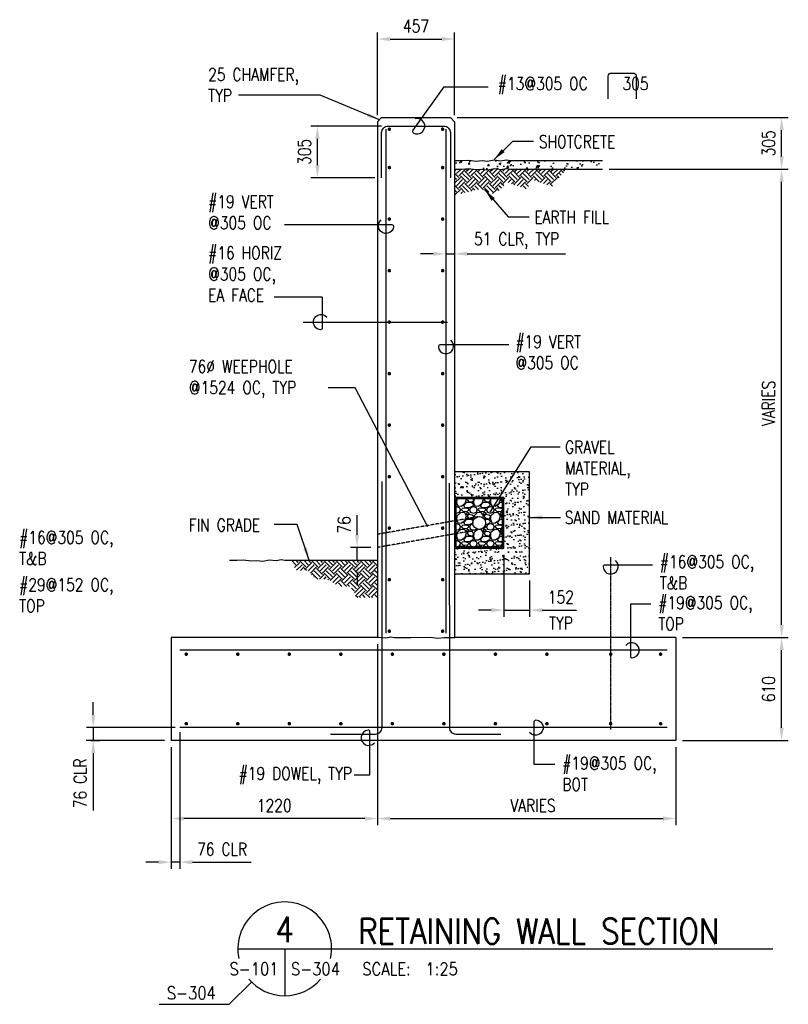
# Model space of a CAD drawing. Header units: millimetres. Extents: x 26918 to 55008, y -35436 to -11550.
# Tile 4 of 4: x 50458 to 55008, y -19310 to -13479. Entities that reach past the tile are written whole.
import ezdxf
from ezdxf.enums import TextEntityAlignment as Align

# ---------------------------------------------------------------- set-up
doc = ezdxf.new("R2010")
doc.units = ezdxf.units.MM
for name, pattern in [('CENTER2', [1.125, 0.75, -0.125, 0.125, -0.125]), ('HIDDEN', [0.375, 0.25, -0.125]), ('HIDDEN2', [0.1875, 0.125, -0.0625])]:
    doc.linetypes.add(name, pattern=pattern)
for name, color, linetype in [('S-ANNO-CNTR', 1, 'CENTER2'), ('S-ANNO-DIMS', 2, 'Continuous'), ('S-ANNO-PATT', 1, 'Continuous'), ('S-ANNO-SYMB5', 5, 'Continuous'), ('S-ANNO-TEXT', 3, 'Continuous'), ('S-ANNO-TEXT14', 14, 'Continuous'), ('S-DETL-GRND', 4, 'Continuous'), ('S-SECT-CONC', 4, 'Continuous'), ('S-SECT-HIDE', 2, 'HIDDEN'), ('S-SECT-MBND', 1, 'Continuous'), ('S-SECT-PATT', 1, 'Continuous'), ('S-SECT-RBAR', 5, 'Continuous')]:
    doc.layers.add(name, color=color, linetype=linetype)
doc.styles.add('BASE16', font='romans.shx', dxfattribs={"width": 0.8})
doc.styles.add('ROMANS', font='ROMANS.shx', dxfattribs={"width": 0.8})
doc.styles.add('Text', font='romans.shx', dxfattribs={"width": 0.8, "height": 3})
doc.dimstyles.get("Standard").update_dxf_attribs({"dimtxt": 0.125, "dimasz": 0.125, "dimexe": 0.18, "dimexo": 0.0625, "dimgap": 0.125, "dimtad": 0, "dimtih": 1, "dimtoh": 1, "dimdec": 4, "dimzin": 0, "dimdsep": 46, "dimtxsty": 'Text', "dimcen": 0.125, "dimclrt": 2, "dimadec": 0, "dimazin": 0, "dimtfac": 1, "dimtdec": 4, "dimtofl": 0, "dimtmove": 0, "dimatfit": 3, "dimfxl": 0.18, "dimtolj": 1, "dimtzin": 0, "dimarcsym": 0})

msp = doc.modelspace()

# ---------------------------------------------------------------- hatches: boundary and pattern name
at = {"layer": 'S-ANNO-PATT'}
h = msp.add_hatch(dxfattribs=at)
h.set_pattern_fill('AR-CONC', color=256, scale=16, style=0)
h.set_pattern_definition([(50, (37339.51, -35332.99), (114.76163, -10.04034), [12, -132]), (355, (37339.51, -35332.99), (-22.2002, 120.35074), [9.6, -105.6]), (100.4514, (37349.08, -35333.82), (92.5615, 110.31033), [10.19843, -112.18274]), (46.1842, (37339.51, -35300.99), (170.7586, -26.48304), [18, -198]), (96.6356, (37353.74, -35303.2), (149.546, 155.8589), [15.2976, -168.2741]), (351.1842, (37339.51, -35300.99), (149.5459, 155.859), [14.4, -158.4]), (21, (37355.51, -35308.99), (95.50513, -64.41902), [12, -132]), (326, (37355.51, -35308.99), (38.93045, 116.024), [9.6, -105.6]), (71.4514, (37363.47, -35314.36), (134.4356, 51.6049), [10.19843, -112.18274]), (37.5, (37339.514, -35332.987), (1.94558, 53.263017), [0, -104.32, 0, -107.2, 0, -106]), (7.5, (37339.514, -35332.987), (42.09113, 63.10587), [0, -61.12, 0, -101.92, 0, -40.4]), (327.5, (37303.834, -35332.987), (85.41159, -3.60878), [0, -40, 0, -124.8, 0, -165.6]), (317.5, (37287.83, -35332.99), (93.30979, 16.0168), [0, -52, 0, -82.88, 0, -117.6])])
h.paths.add_polyline_path([(53907.7, -14313), (53364.7, -14313), (53337.6, -14308.7), (53306.5, -14314.5), (53265.9, -14310), (53227.5, -14317.4), (53195.8, -14313.2), (53160.1, -14316.2), (53117.3, -14310.3), (53073.3, -14313), (53032.3, -14313), (53032.3, -14364), (53074.9, -14364), (53115.3, -14361.5), (53158.7, -14367.5), (53194.6, -14364.5), (53229, -14369), (53268, -14361.5), (53308.4, -14366), (53338.3, -14360.4), (53360.7, -14364), (53907.7, -14364)])
h = msp.add_hatch(dxfattribs=at)
h.set_pattern_fill('AR-SAND', color=256, scale=25.399949, style=0)
h.set_pattern_definition([(37.5, (41844.374, -26867.025), (-1.60003, 48.94123), [0, -38.60792, 0, -43.17991, 0, -41.27492]), (7.5, (41844.374, -26867.025), (44.95224, 71.68237), [0, -20.82796, 0, -34.79793, 0, -13.33497]), (327.5, (41813.132, -26867.025), (79.09905, 0.14374), [0, -12.69997, 0, -45.71991, 0, -59.68988]), (317.5, (41813.13, -26867.025), (76.35546, 22.29291), [0, -6.34999, 0, -29.97194, 0, -34.28993])])
h.paths.add_polyline_path([(53476.3, -16157.5), (53032.3, -16157.5), (53032.3, -16309.5), (53324.3, -16309.5), (53324.3, -16609.5), (53032.3, -16609.5), (53032.3, -16761.5), (53476.3, -16761.5)])
at = {"layer": 'S-SECT-PATT'}
h = msp.add_hatch(dxfattribs=at)
h.set_pattern_fill('EARTH', color=256, scale=203, angle=45, style=0)
h.set_pattern_definition([(45, (37339.514, -36725.14), (7e-15, 71.77134), [50.75, -50.75]), (45, (37326.057, -36711.683), (7e-15, 71.77134), [50.75, -50.75]), (45, (37312.6, -36698.226), (7e-15, 71.77134), [50.75, -50.75]), (135, (37312.6, -36689.254), (-71.77134, 1e-14), [50.75, -50.75]), (135, (37326.057, -36675.797), (-71.77134, 1e-14), [50.75, -50.75]), (135, (37339.514, -36662.34), (-71.77134, 1e-14), [50.75, -50.75])])
h.paths.add_polyline_path([(53694.1, -14364), (53360.7, -14364), (53338.3, -14360.4), (53308.4, -14366), (53268, -14361.5), (53229, -14369), (53194.6, -14364.5), (53158.7, -14367.5), (53115.3, -14361.5), (53074.9, -14364), (53032.3, -14364), (53032.3, -14517.5), (53184.7, -14481.9), (53272, -14514.2), (53344.8, -14441.5), (53454.8, -14481.9), (53504.9, -14431.8), (53610, -14467.4)])
h = msp.add_hatch(dxfattribs=at)
h.set_pattern_fill('GRAVEL', color=256, scale=99.9998, style=0)
h.set_pattern_definition([(228.0128, (36915.8205, -35682.3596), (-799.9982232, -899.9983342), [13.45357, -1331.90614]), (184.9697, (36906.8205, -35692.3596), (1199.99770515, 99.9989307), [23.08675, -2285.58793]), (132.5104, (36883.8205, -35694.3595), (999.9970718, -1099.9986674), [16.27877, -1611.59998]), (267.2737, (36844.8206, -35719.3595), (99.9994018, 1999.9960295), [21.02376, -2081.35164]), (292.8337, (36843.8206, -35740.3595), (-499.9999905, 1199.9972412), [20.61546, -2040.9332]), (357.2737, (36851.8206, -35759.3594), (-1999.9960295, 99.9994018), [21.02376, -2081.35164]), (37.6942, (36872.8205, -35760.3594), (-1299.99813456, -999.9970405), [27.80284, -2752.4794]), (72.2553, (36894.8205, -35743.3594), (699.99967627, 2199.9952231), [26.24875, -2598.6269]), (121.4296, (36902.8205, -35718.3595), (-799.9992234, 1299.99690365), [21.09496, -2088.40312]), (175.2364, (36891.8205, -35700.3595), (1099.9978946, -99.9989533), [24.08315, -1180.07394]), (222.3974, (36867.8206, -35698.3595), (-1199.9983351, -1099.9970082), [31.14474, -3083.33133]), (138.8141, (36943.82, -35720.3595), (-699.9988947, 599.9985313), [10.63008, -1052.3823]), (171.4692, (36935.8204, -35713.3595), (1299.9972285, -200.000391), [20.22366, -2002.1471]), (225, (36915.82, -35710.36), (-1e-14, -99.99983), [14.14207, -127.27895]), (203.1986, (36908.82, -35698.36), (499.998973, 199.9997325), [7.6158, -753.96]), (291.8014, (36901.82, -35701.36), (-99.999791, 299.999427), [10.77028, -527.74514]), (30.9638, (36905.82, -35711.36), (299.999202, 199.999848), [17.49287, -565.60117]), (161.5651, (36920.82, -35702.36), (199.999643, -99.99964), [12.64907, -303.5781]), (16.3895, (36843.8206, -35701.3595), (999.9982198, 299.998671), [17.71996, -1754.281]), (70.3462, (36860.8206, -35696.3595), (-399.9987247, -1099.9980136), [14.86607, -1471.73786]), (293.1986, (36920.82, -35682.36), (-199.9997325, 499.998973), [15.23147, -746.3443]), (343.6105, (36926.8204, -35696.3595), (-999.9982198, 299.998671), [17.71996, -1754.281]), (339.444, (36843.821, -35763.359), (-499.9991845, 199.9991996), [17.08797, -837.31073]), (294.7751, (36859.8206, -35769.3594), (-499.998219, 1099.9981422), [14.31777, -1417.46147]), (66.8014, (36921.82, -35782.36), (199.9997325, 499.998973), [15.23147, -746.3443]), (17.354, (36927.8204, -35768.3594), (-1299.9976019, -399.9986502), [16.76307, -1659.53908]), (69.444, (36872.82, -35782.359), (-199.9991996, -499.9991845), [8.544, -845.8547]), (101.3099, (36915.82, -35782.36), (-99.999563, 399.999275), [5.099, -504.8019]), (165.9638, (36914.82, -35777.36), (299.999455, -99.999606), [20.61546, -391.6942]), (186.009, (36894.8205, -35772.3594), (999.9979751, 99.9997317), [19.10496, -1891.3885]), (303.6901, (36905.82, -35720.36), (-99.999933, 199.999556), [14.42217, -346.1322]), (353.1572, (36913.8205, -35732.3595), (1699.99653655, -200.0003998), [25.17935, -2492.7513]), (60.9454, (36938.82, -35735.359), (-399.9992027, -699.9986385), [10.29558, -1019.26536]), (90, (36943.82, -35726.36), (-99.9998, 99.9998), [6, -93.9998]), (120.2564, (36892.8205, -35769.3594), (399.9986887, -699.9988456), [13.89237, -1375.34925]), (48.0128, (36885.8205, -35757.3594), (799.9982232, 899.9983342), [26.90715, -1318.45256]), (0, (36903.82, -35737.36), (99.9998, 99.9998), [25.99995, -73.99985]), (325.3048, (36929.8204, -35737.3595), (-999.9974259, 699.999461), [15.81137, -1565.32427]), (254.0546, (36942.82, -35746.36), (-99.999789, -399.999213), [14.56017, -713.44937]), (207.646, (36938.8204, -35760.3594), (-1899.9957807, -999.9987713), [23.70645, -2346.9427]), (175.4261, (36917.8205, -35771.3594), (-1299.9974558, 99.9992801), [25.07985, -2482.90243])])
h.paths.add_polyline_path([(53316.3, -16317.5), (53040.3, -16317.5), (53040.3, -16449.1), (53163.7, -16424.4, -0.535184), (53216.3, -16459.5, -1), (53140.3, -16459.5, -0.302776), (53163.7, -16424.4), (53040.3, -16449.1), (53040.3, -16601.5), (53316.3, -16601.5)])
h = msp.add_hatch(dxfattribs=at)
h.set_pattern_fill('EARTH', color=256, scale=203, angle=45, style=0)
h.set_pattern_definition([(45, (32298.046, -32761.014), (7e-15, 71.77134), [50.75, -50.75]), (45, (32284.59, -32747.556), (7e-15, 71.77134), [50.75, -50.75]), (45, (32271.13, -32734.1), (7e-15, 71.77134), [50.75, -50.75]), (135, (32271.13, -32725.13), (-71.77134, 1e-14), [50.75, -50.75]), (135, (32284.59, -32711.67), (-71.77134, 1e-14), [50.75, -50.75]), (135, (32298.046, -32698.214), (-71.77134, 1e-14), [50.75, -50.75])])
h.paths.add_polyline_path([(52575.3, -16680.4), (52053.8, -16680.4), (52098.2, -16741.8), (52160.1, -16741.8), (52210.1, -16791.8), (52276, -16791.8), (52350.4, -16834.8), (52415, -16834.8), (52453.5, -16901.3), (52575.3, -16901.3)])

# ---------------------------------------------------------------- linework, layer by layer
at = {"layer": 'S-ANNO-CNTR', "linetype": 'CENTER2', "ltscale": 5}
msp.add_line((52136.8, -15270.2), (52991.8, -15270.2), dxfattribs=at)
at = {"layer": 'S-ANNO-CNTR', "linetype": 'CENTER2', "ltscale": 10}
msp.add_line((53956.6, -17681.6), (53956.6, -16660.5), dxfattribs=at)
at = {"layer": 'S-ANNO-DIMS'}
for p, q in [((52575.3, -14044.5), (52575.3, -13554.5)), ((53032.3, -14044.5), (53032.3, -13554.5)), ((52650.3, -13594), (52957.3, -13594)), ((52968.7, -13876.2), (53232, -13876.2)), ((53046.8, -14059), (55007.9, -14059)), ((52598.8, -14110), (52180.9, -14110)), ((54968.4, -14289), (54968.4, -14134)), ((52220.4, -14340), (52220.4, -14185)), ((53947.2, -14364), (55007.9, -14364)), ((52560.8, -14415), (52180.9, -14415)), ((54968.4, -17062.4), (54968.4, -14439)), ((52906.3, -14865.7), (52831.3, -14865.7)), ((52981.3, -14865.7), (53032.3, -14865.7)), ((53107.3, -14865.7), (53688.2, -14865.7)), ((52248.8, -15123.3), (51964.4, -15123.3)), ((52455, -16529.4), (52455, -16413.2)), ((52535.8, -16604.4), (52415.5, -16604.4)), ((52455, -16680.4), (52455, -16604.4)), ((53324.3, -16649), (53324.3, -17015.1)), ((52455, -16755.4), (52455, -16830.4)), ((53476.3, -16801), (53476.3, -17015.1)), ((54193.6, -16940.3), (54072.8, -16940.3)), ((53249.3, -16975.6), (53174.3, -16975.6)), ((53324.3, -16975.6), (53476.3, -16975.6)), ((53551.3, -16975.6), (53754.1, -16975.6)), ((54381.1, -17137.4), (55007.9, -17137.4)), ((52575.3, -17176.9), (52575.3, -18249.2)), ((54968.4, -17672.4), (54968.4, -17212.4)), ((50893.4, -17596.2), (50893.4, -17521.2)), ((51378.8, -17671.2), (50853.9, -17671.2)), ((50893.4, -17671.2), (50893.4, -17747.4)), ((51405.3, -17697.7), (51405.3, -18507.6)), ((51314.8, -17747.4), (50852.2, -17747.4)), ((50879.6, -17747.4), (50932.9, -17747.4)), ((54381.1, -17747.4), (55007.9, -17747.4)), ((50893.4, -17822.4), (50893.4, -18162.3)), ((51354.3, -17786.9), (51354.3, -18507.6)), ((54341.6, -17786.9), (54341.6, -18249.2)), ((53625.2, -17890.7), (53504.4, -17890.7)), ((52438.8, -17951.2), (52530.9, -17951.2)), ((52500.3, -18209.7), (51429.3, -18209.7)), ((52650.3, -18209.7), (54266.6, -18209.7)), ((51279.3, -18468.1), (51204.3, -18468.1)), ((51405.3, -18468.1), (51354.3, -18468.1)), ((51480.3, -18468.1), (51827.9, -18468.1))]:
    msp.add_line(p, q, dxfattribs=at)
for points in [[(52968.7, -13876.2), (52784.4, -14134.6, 0.43801), (52787.4, -14148.9, 1.498805), (52799.5, -14066)], [(52026.3, -14692.8), (52661.6, -14692.8, -0.43801), (52671.5, -14703.5, -1.498805), (52597.1, -14665.3)], [(52248.8, -15123.3), (52248.8, -15305.5, -0.43801), (52238.1, -15315.4, -1.498805), (52276.3, -15241)], [(53353.2, -15405.2), (52946, -15405.2, 0.43801), (52936.2, -15415.9, 1.498805), (53010.6, -15377.6)], [(54204.7, -16709.4), (53921.3, -16709.4, 0.43801), (53911.4, -16720.1, 1.498805), (53985.9, -16681.8)], [(54072.8, -16940.3), (54072.8, -17248.9, 0.43801), (54083.5, -17258.8, 1.498805), (54045.2, -17184.3)], [(53504.4, -17890.7), (53504.4, -17635.9, -0.43801), (53515.1, -17626, -1.498805), (53476.8, -17700.5)], [(52530.9, -17951.2), (52530.9, -17696.5, 0.43801), (52520.2, -17686.6, 1.498805), (52558.5, -17761)]]:
    msp.add_lwpolyline(points, format="xyb", dxfattribs=at)
msp.add_lwpolyline([(51282.8, -19309.7), (51698.7, -19309.7), (51830.6, -19177.8)], dxfattribs=at)
for points in [[(52650.3, -13581.5), (52650.3, -13606.5), (52575.3, -13594)], [(52957.3, -13581.5), (52957.3, -13606.5), (53032.3, -13594)], [(54955.9, -14134), (54980.9, -14134), (54968.4, -14059)], [(52207.9, -14185), (52232.9, -14185), (52220.4, -14110)], [(52207.9, -14340), (52232.9, -14340), (52220.4, -14415)], [(54955.9, -14289), (54980.9, -14289), (54968.4, -14364)], [(54955.9, -14439), (54980.9, -14439), (54968.4, -14364)], [(52906.3, -14853.2), (52906.3, -14878.2), (52981.3, -14865.7)], [(53107.3, -14853.2), (53107.3, -14878.2), (53032.3, -14865.7)], [(52442.5, -16529.4), (52467.5, -16529.4), (52455, -16604.4)], [(52442.5, -16755.4), (52467.5, -16755.4), (52455, -16680.4)], [(53249.3, -16963.1), (53249.3, -16988.1), (53324.3, -16975.6)], [(53551.3, -16963.1), (53551.3, -16988.1), (53476.3, -16975.6)], [(54955.9, -17062.4), (54980.9, -17062.4), (54968.4, -17137.4)], [(54955.9, -17212.4), (54980.9, -17212.4), (54968.4, -17137.4)], [(50880.9, -17596.2), (50905.9, -17596.2), (50893.4, -17671.2)], [(54955.9, -17672.4), (54980.9, -17672.4), (54968.4, -17747.4)], [(50880.9, -17822.4), (50905.9, -17822.4), (50893.4, -17747.4)], [(51429.3, -18197.2), (51429.3, -18222.2), (51354.3, -18209.7)], [(52500.3, -18197.2), (52500.3, -18222.2), (52575.3, -18209.7)], [(52650.3, -18197.2), (52650.3, -18222.2), (52575.3, -18209.7)], [(54266.6, -18197.2), (54266.6, -18222.2), (54341.6, -18209.7)], [(51279.3, -18455.6), (51279.3, -18480.6), (51354.3, -18468.1)], [(51480.3, -18455.6), (51480.3, -18480.6), (51405.3, -18468.1)]]:
    msp.add_solid(points, dxfattribs=at)
at = {"layer": 'S-ANNO-SYMB5'}
for p, q in [((51749.2, -18981.4), (52462, -18981.4)), ((52027, -18981.4), (52027, -19259.2)), ((52462, -18981.4), (54917.2, -18981.4))]:
    msp.add_line(p, q, dxfattribs=at)
for start, end in [(348.16523, 191.83477), (220.09558, 319.90442)]:
    msp.add_arc((52027, -18981.4), 277.7, start, end, dxfattribs=at)
at = {"layer": 'S-ANNO-TEXT'}
msp.add_lwpolyline([(53942.4, -13947.7), (53942.4, -13814.2, -0.414214), (53961.4, -13795.2), (54088.9, -13795.2, -0.414214), (54107.9, -13814.2), (54107.9, -13947.7)], format="xyb", dxfattribs=at)
at = {"layer": 'S-DETL-GRND'}
for points in [[(53032.3, -14313), (53073.3, -14313), (53117.3, -14310.3), (53160.1, -14316.2), (53195.8, -14313.2), (53227.5, -14317.4), (53265.9, -14310), (53306.5, -14314.5), (53337.6, -14308.7), (53364.7, -14313), (53907.7, -14313)], [(53032.3, -14364), (53074.9, -14364), (53115.3, -14361.5), (53158.7, -14367.5), (53194.6, -14364.5), (53229, -14369), (53268, -14361.5), (53308.4, -14366), (53338.3, -14360.4), (53360.7, -14364), (53907.7, -14364)], [(51700, -16680.4), (51742.5, -16680.4), (51782.9, -16678), (51826.3, -16683.9), (51862.2, -16680.9), (51896.7, -16685.4), (51935.6, -16678), (51976, -16682.4), (52005.9, -16676.8), (52028.3, -16680.4), (52575.3, -16680.4)]]:
    msp.add_lwpolyline(points, dxfattribs=at)
at = {"layer": 'S-SECT-CONC'}
for p, q in [((52575.3, -14084), (52600.3, -14059)), ((52575.3, -14084), (52575.3, -17137.4)), ((52600.3, -14059), (53007.3, -14059)), ((53007.3, -14059), (53032.3, -14084)), ((53032.3, -14084), (53032.3, -17137.4)), ((51354.3, -17137.4), (51354.3, -17747.4)), ((52575.3, -17137.4), (51354.3, -17137.4)), ((54341.6, -17137.4), (53032.3, -17137.4)), ((54341.6, -17137.4), (54341.6, -17747.4)), ((54341.6, -17747.4), (51354.3, -17747.4))]:
    msp.add_line(p, q, dxfattribs=at)
msp.add_circle((53178.3, -16459.5), 38, dxfattribs=at)
at = {"layer": 'S-SECT-HIDE', "linetype": 'HIDDEN2', "ltscale": 10}
for p, q in [((53178.3, -16421.5), (52575.3, -16526.9)), ((53178.3, -16499), (52575.3, -16604.4))]:
    msp.add_line(p, q, dxfattribs=at)
at = {"layer": 'S-SECT-MBND'}
for points in [[(53032.3, -16761.5), (53476.3, -16761.5), (53476.3, -16157.5), (53032.3, -16157.5)], [(52575.3, -17137.4), (52584.5, -17136.5), (52624.5, -17139.4), (52654.5, -17133.8), (52676.8, -17137.4), (52731.7, -17137.4), (52774.2, -17137.4), (52890.6, -17135), (52934, -17140.9), (52969.9, -17137.9), (53032.3, -17137.4)]]:
    msp.add_lwpolyline(points, dxfattribs=at)
for points in [[(53032.3, -16309.5), (53032.3, -16609.5), (53324.3, -16609.5), (53324.3, -16309.5)], [(53040.3, -16317.5), (53040.3, -16601.5), (53316.3, -16601.5), (53316.3, -16317.5)]]:
    msp.add_lwpolyline(points, close=True, dxfattribs=at)
at = {"layer": 'S-SECT-RBAR'}
for p, q in [((52626.3, -14128.5), (52626.3, -17112.7)), ((52981.3, -14128.5), (52981.3, -17112.7)), ((52602, -16213.8), (52602, -17671.2)), ((52999.4, -16223.6), (53001.8, -17671.2)), ((54290.6, -17213.6), (51405.3, -17213.6)), ((54290.6, -17671.2), (51405.3, -17671.2))]:
    msp.add_line(p, q, dxfattribs=at)
for points in [[(52600.3, -14415), (52600.3, -14148, -0.414214), (52638.3, -14110), (52969.3, -14110, -0.414214), (53007.3, -14148), (53007.3, -14415)], [(52297, -17709.2), (52564, -17709.2, 0.414214), (52602, -17671.2)], [(53001.8, -17671.2, 0.414214), (53039.8, -17709.2), (53306.8, -17709.2)]]:
    msp.add_lwpolyline(points, format="xyb", dxfattribs=at)
at = {"layer": 'S-SECT-RBAR', "const_width": 10.6}
for points in [[(52640.8, -14128, -1), (52651.3, -14128, -1)], [(52966.9, -14128, 1), (52956.3, -14128, 1)], [(52640.8, -14355.2, -1), (52651.3, -14355.2, -1)], [(52966.9, -14355.2, 1), (52956.3, -14355.2, 1)], [(52640.8, -14660.2, -1), (52651.3, -14660.2, -1)], [(52640.8, -14660.2, -1), (52651.3, -14660.2, -1)], [(52966.9, -14660.2, 1), (52956.3, -14660.2, 1)], [(52966.9, -14660.2, 1), (52956.3, -14660.2, 1)], [(52640.8, -14965.2, -1), (52651.3, -14965.2, -1)], [(52966.9, -14965.2, 1), (52956.3, -14965.2, 1)], [(52640.8, -15270.2, -1), (52651.3, -15270.2, -1)], [(52966.9, -15270.2, 1), (52956.3, -15270.2, 1)], [(52640.8, -15575.2, 1), (52651.3, -15575.2, 1)], [(52966.9, -15575.2, -1), (52956.3, -15575.2, -1)], [(52640.8, -15880.2, -1), (52651.3, -15880.2, -1)], [(52966.9, -15880.2, 1), (52956.3, -15880.2, 1)], [(52640.8, -16185.2, -1), (52651.3, -16185.2, -1)], [(52966.9, -16185.2, 1), (52956.3, -16185.2, 1)], [(52640.8, -16490.2, -1), (52651.3, -16490.2, -1)], [(52966.9, -16490.2, 1), (52956.3, -16490.2, 1)], [(52640.8, -16795.2, -1), (52651.3, -16795.2, -1)], [(52966.9, -16795.2, 1), (52956.3, -16795.2, 1)], [(52640.8, -17100.2, -1), (52651.3, -17100.2, -1)], [(52966.9, -17100.2, 1), (52956.3, -17100.2, 1)], [(51449.3, -17236.6, 1), (51438.7, -17236.6, 1)], [(51754.3, -17236.6, 1), (51743.7, -17236.6, 1)], [(52059.3, -17236.6, 1), (52048.7, -17236.6, 1)], [(52364.3, -17236.6, 1), (52353.7, -17236.6, 1)], [(52669.3, -17236.6, 1), (52658.7, -17236.6, 1)], [(52974.3, -17236.6, 1), (52963.7, -17236.6, 1)], [(53279.3, -17236.6, 1), (53268.7, -17236.6, 1)], [(53584.3, -17236.6, 1), (53573.7, -17236.6, 1)], [(53951.3, -17236.6, -1), (53961.9, -17236.6, -1)], [(54246.7, -17236.6, -1), (54257.2, -17236.6, -1)], [(51449.3, -17648.2, -1), (51438.7, -17648.2, -1)], [(51754.3, -17648.2, -1), (51743.7, -17648.2, -1)], [(52059.3, -17648.2, -1), (52048.7, -17648.2, -1)], [(52364.3, -17648.2, -1), (52353.7, -17648.2, -1)], [(52669.3, -17648.2, -1), (52658.7, -17648.2, -1)], [(52974.3, -17648.2, -1), (52963.7, -17648.2, -1)], [(53279.3, -17648.2, -1), (53268.7, -17648.2, -1)], [(53584.3, -17648.2, -1), (53573.7, -17648.2, -1)], [(53951.3, -17648.2, 1), (53961.9, -17648.2, 1)], [(54246.7, -17648.2, 1), (54257.2, -17648.2, 1)]]:
    msp.add_lwpolyline(points, format="xyb", close=True, dxfattribs=at)

# ---------------------------------------------------------------- texts
at = {"layer": 'S-ANNO-DIMS', "color": 3, "char_height": 75, "attachment_point": 5, "style": 'ROMANS'}
for s, insert in [('\\A1;457', (52803.8, -13517)), ('\\A1;51 CLR, TYP', (53399.5, -14788.7)), ('\\A1;152', (53661.8, -16898.6)), ('\\A1;TYP', (53661.8, -17053.4)), ('\\A1;1220', (51964.8, -18132.7)), ('\\A1;VARIES', (53496.5, -18132.7)), ('\\A1;76 CLR', (51656, -18391.1))]:
    msp.add_mtext(s, dxfattribs=dict(at, insert=insert))
at = {"layer": 'S-ANNO-DIMS', "color": 3, "char_height": 75, "attachment_point": 5, "rotation": 90, "style": 'ROMANS'}
for s, insert in [('\\A1;305', (54891.4, -14211.5)), ('\\A1;305', (52143.4, -14262.5)), ('\\A1;VARIES', (54891.4, -15750.7)), ('\\A1;76', (52378, -16471.1)), ('\\A1;610', (54891.4, -17443.2)), ('\\A1;76 CLR', (50816.4, -18000.8))]:
    msp.add_mtext(s, dxfattribs=dict(at, insert=insert))
at = {"layer": 'S-ANNO-TEXT', "style": 'ROMANS', "width": 0.85}
for s, p in [('S-101', (51989.8, -19137.7)), ('S-304', (51618.8, -19280.2))]:
    msp.add_text(s, height=75, dxfattribs=at).set_placement(p, align=Align.RIGHT)
for s, p in [('S-304', (52064.1, -19137.7)), ('SCALE:  1:25', (52486.1, -19137.7))]:
    msp.add_text(s, height=75, dxfattribs=at).set_placement(p)
at = {"layer": 'S-ANNO-TEXT', "char_height": 75, "style": 'BASE16'}
for s, insert, width, attachment_point in [('25 CHAMFER, TYP', (51573.5, -13766.7), 631.488, 1), ('#13@305 OC     305', (53288.4, -13820.4), 1085.832, 1), ('SHOTCRETE', (53531.1, -14164.4), 741.153, 1), ('#19 VERT @305 OC', (51573.5, -14519.8), 551.724, 1), ('EARTH FILL', (53504.2, -14611.5), 741.153, 1), ('#16 HORIZ @305 OC, EA FACE', (51573.5, -14823), 551.724, 1), ('#19 VERT @305 OC', (53392.2, -15348.5), 547.705, 1), ('\\pt750;76∅ WEEPHOLE\\P@1524 OC, TYP', (51459.5, -15495.5), 863.837, 1), ('GRAVEL MATERIAL, TYP', (53686.1, -15972.7), 422.794, 1), ('FIN GRADE', (51459.5, -16434.3), 863.837, 1), ('SAND MATERIAL', (53684.8, -16390.4), 629.475, 1), ('#16@305 OC, T&B', (50454.8, -16507.8), 634.477, 1), ('#16@305 OC, T&B', (54247.5, -16652.3), 634.477, 1), ('#29@152 OC, TOP', (50454.8, -16788), 634.477, 1), ('#19@305 OC, TOP', (54238.2, -16894.5), 634.477, 1), ('#19@305 OC, BOT', (53669.8, -17844.8), 634.477, 1), ('#19 DOWEL, TYP', (52425.2, -17905.4), 789.422, 3)]:
    msp.add_mtext(s, dxfattribs=dict(at, insert=insert, width=width, attachment_point=attachment_point))
at = {"layer": 'S-ANNO-TEXT14', "style": 'ROMANS', "width": 0.85}
msp.add_text('4', height=150, dxfattribs=at).set_placement((52027, -18941.7), align=Align.CENTER)
msp.add_text('RETAINING WALL SECTION', height=150, dxfattribs=at).set_placement((52462, -18951.5))

# ---------------------------------------------------------------- leaders
at = {"layer": 'S-ANNO-DIMS'}
for points, override in [([(52587.8, -14071.5), (52236.2, -13926.9), (51753.6, -13926.9)], {"dimscale": 25, "dimasz": 3, "dimgap": 1.58, "dimtad": 0, "dimtix": 1}), ([(53265.9, -14307.5), (53377.4, -14198.1), (53500.2, -14198.1)], {"dimscale": 25, "dimasz": 3, "dimgap": 1.58, "dimtad": 0, "dimtix": 1}), ([(53211.6, -14487.7), (53350.5, -14647.6), (53473.3, -14647.6)], {"dimscale": 25, "dimasz": 3, "dimgap": 1.58, "dimtad": 0, "dimtix": 1}), ([(52874.2, -16482.3), (52443.7, -15660.3), (52284.2, -15660.3)], {"dimscale": 0, "dimasz": 3, "dimgap": 1.58, "dimtad": 0, "dimtix": 1}), ([(53242.2, -16395.3), (53486.1, -16008.2), (53657.4, -16008.2)], {"dimscale": 0, "dimasz": 3, "dimgap": 1.58, "dimtad": 0, "dimtix": 1}), ([(53476.3, -16426.2), (53658.9, -16426.2)], {"dimscale": 25, "dimasz": 3, "dimgap": 1.58, "dimtad": 0, "dimtix": 1}), ([(52171.3, -16680.4), (52101.4, -16468.9), (51964, -16468.9)], {"dimscale": 25, "dimasz": 3, "dimtad": 0, "dimtix": 1})]:
    msp.add_leader(points, dimstyle='Standard', override=override, dxfattribs=at)

doc.saveas('drawing.dxf')
